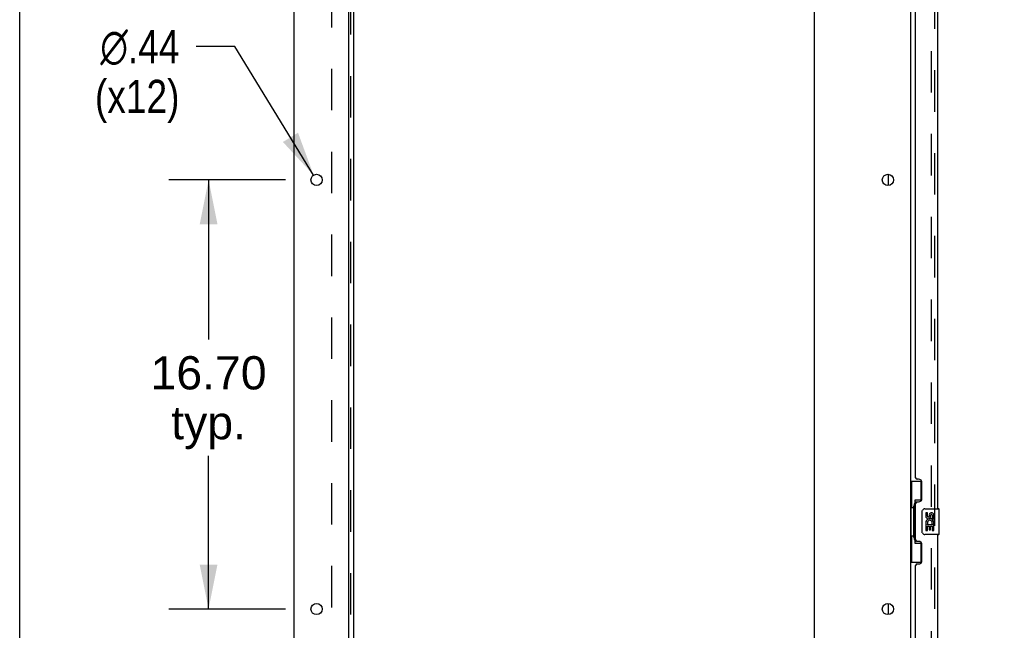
# Model space of a CAD drawing. Header units: inches. Extents: x 0 to 293, y 0 to 190.
# Tile 7 of 71: x 0 to 38, y 105 to 129. Entities that reach past the tile are written whole.
import ezdxf

# ---------------------------------------------------------------- set-up
doc = ezdxf.new("R2010")
doc.units = ezdxf.units.IN
doc.header["$LTSCALE"] = 16.12069
doc.header["$MEASUREMENT"] = 0
doc.linetypes.add('HIDDEN', pattern=[0.2, 0.1, -0.1])
doc.layers.get('0').update_dxf_attribs({"linetype": 'CONTINUOUS'})
for name, color, linetype in [('DEFAULT_2', 8, 'HIDDEN'), ('DIMENSIONS', 7, 'CONTINUOUS'), ('LEFTHAND_DOOR_ASSEMBLY', 7, 'CONTINUOUS'), ('RIGHTHAND_DOOR_ASSEMBLY', 7, 'CONTINUOUS'), ('SUBPANEL', 7, 'CONTINUOUS')]:
    doc.layers.add(name, color=color, linetype=linetype)
doc.styles.get("Standard").update_dxf_attribs({"font": 'arial.ttf'})
doc.styles.add('TEXTSTYLE_1', font='gdt', dxfattribs={"width": 0.8})
doc.dimstyles.new('DIMSTYLE_1', dxfattribs={"dimtxt": 1.293103, "dimasz": 1.724138, "dimexe": 0.09, "dimexo": 0.07, "dimgap": 0.0375, "dimtad": 0, "dimtih": 1, "dimtoh": 1, "dimzin": 4, "dimdsep": 46, "dimtxsty": 'Standard', "dimblk": '_FILLED', "dimblk1": '_FILLED', "dimblk2": '_FILLED', "dimcen": 0.09, "dimadec": 3, "dimazin": 1, "dimtfac": 1, "dimtdec": 3, "dimtofl": 0, "dimtmove": 0, "dimatfit": 3, "dimldrblk": '_FILLED', "dimfxl": 0, "dimtolj": 1, "dimtzin": 4, "dimarcsym": 0})
doc.dimstyles.new('DIMSTYLE_3', dxfattribs={"dimtxt": 1.293103, "dimasz": 1.724138, "dimexe": 0.09, "dimexo": 0.07, "dimgap": 0.09, "dimtad": 0, "dimtih": 1, "dimtoh": 1, "dimzin": 4, "dimdsep": 46, "dimtxsty": 'Standard', "dimblk": '_FILLED', "dimblk1": '_FILLED', "dimblk2": '_FILLED', "dimcen": 0.09, "dimadec": 3, "dimazin": 1, "dimtfac": 1, "dimtdec": 3, "dimtofl": 0, "dimtmove": 0, "dimatfit": 1, "dimldrblk": '_FILLED', "dimfxl": 0, "dimtolj": 1, "dimtzin": 4, "dimarcsym": 0})

# ---------------------------------------------------------------- blocks, each defined once
blk = doc.blocks.new('_FILLED')
at = {"color": 0, "linetype": 'ByBlock'}
blk.add_solid([(0, 0), (-1, 0.2), (-1, -0.2)], dxfattribs=at)
blk = doc.blocks.new('*D9')
at = {"layer": 'DIMENSIONS', "color": 2, "linetype": 'Continuous'}
for p, q in [((36.706, 137.509), (43.635, 137.509)), ((42.083, 137.509), (42.083, 99.357)), ((42.083, 57.009), (42.083, 94.831)), ((36.706, 57.009), (43.635, 57.009))]:
    blk.add_line(p, q, dxfattribs=at)
at = {"layer": 'DIMENSIONS', "color": 2, "linetype": 'Continuous', "xscale": 1.724137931, "yscale": 1.724137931, "zscale": 1.724137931}
for p, rotation in [((42.083, 137.509), 90), ((42.083, 57.009), 270)]:
    blk.add_blockref('_FILLED', p, dxfattribs=dict(at, rotation=rotation))
at = {"layer": 'DIMENSIONS', "color": 2, "linetype": 'Continuous', "insert": (42.083, 98.711), "char_height": 1.2931, "width": 6.61454, "attachment_point": 2, "line_spacing_factor": 0.9}
blk.add_mtext('80.50\\PDOORS', dxfattribs=at)
blk = doc.blocks.new('*D15')
at = {"layer": 'DIMENSIONS', "color": 2, "linetype": 'Continuous'}
for p, q in [((10.356, 122.309), (5.805, 122.309)), ((7.357, 122.309), (7.357, 116.096)), ((7.357, 105.609), (7.357, 111.57)), ((10.356, 105.609), (5.805, 105.609))]:
    blk.add_line(p, q, dxfattribs=at)
at = {"layer": 'DIMENSIONS', "color": 2, "linetype": 'Continuous', "xscale": 1.724137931, "yscale": 1.724137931, "zscale": 1.724137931}
for p, rotation in [((7.357, 122.309), 90), ((7.357, 105.609), 270)]:
    blk.add_blockref('_FILLED', p, dxfattribs=dict(at, rotation=rotation))
at = {"layer": 'DIMENSIONS', "color": 2, "linetype": 'Continuous', "insert": (7.357, 115.449), "char_height": 1.2931, "width": 4.51865, "attachment_point": 2, "line_spacing_factor": 0.9}
blk.add_mtext('16.70\\Ptyp.', dxfattribs=at)
blk = doc.blocks.new('*D16')
at = {"layer": 'DIMENSIONS', "color": 2, "linetype": 'Continuous'}
for p, q in [((8.378, 127.497), (6.869, 127.497)), ((11.448, 122.496), (8.378, 127.497))]:
    blk.add_line(p, q, dxfattribs=at)
at = {"layer": 'DIMENSIONS', "color": 2, "linetype": 'Continuous', "xscale": 1.724137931, "yscale": 1.724137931, "zscale": 1.724137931, "rotation": 301.5468625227}
blk.add_blockref('_FILLED', (11.448, 122.496), dxfattribs=at)
at = {"layer": 'DIMENSIONS', "color": 2, "linetype": 'Continuous', "insert": (6.223, 128.143), "char_height": 1.2931, "width": 4.23343, "attachment_point": 3, "line_spacing_factor": 0.9, "style": 'TEXTSTYLE_1'}
blk.add_mtext('{\\fgdt;n}\\fArial;.44\\P(x12)', dxfattribs=at)

msp = doc.modelspace()

# ---------------------------------------------------------------- linework, layer by layer
at = {"color": 7, "linetype": 'Continuous'}
for p, q in [((0, 0), (0, 189.655)), ((33.834, 122.092), (33.834, 122.527)), ((33.834, 105.392), (33.834, 105.827))]:
    msp.add_line(p, q, dxfattribs=at)
at = {"color": 3, "linetype": 'Continuous'}
for p, q in [((10.688, 54.363), (10.688, 140.155)), ((12.813, 56.384), (12.813, 136.759)), ((30.938, 136.759), (30.938, 56.384)), ((34.688, 136.811), (34.688, 57.707))]:
    msp.add_line(p, q, dxfattribs=at)
for centre in [(11.563, 122.309), (33.813, 122.309), (11.563, 105.609), (33.813, 105.609)]:
    msp.add_circle(centre, 0.219, dxfattribs=at)
at = {"layer": 'DEFAULT_2', "color": 8, "linetype": 'HIDDEN'}
msp.add_line((35.5, 136.994), (35.5, 57.525), dxfattribs=at)
at = {"layer": 'LEFTHAND_DOOR_ASSEMBLY', "color": 8, "linetype": 'HIDDEN'}
msp.add_line((35.642, 57.256), (35.642, 137.263), dxfattribs=at)
at = {"layer": 'LEFTHAND_DOOR_ASSEMBLY', "color": 3, "linetype": 'Continuous'}
for p, q in [((35.746, 132.009), (35.746, 109.509)), ((34.892, 110.717), (34.892, 130.802)), ((35.012, 110.657), (34.952, 110.657)), ((35.142, 109.907), (35.142, 110.527)), ((34.892, 108.302), (34.892, 109.717)), ((34.952, 109.777), (35.012, 109.777)), ((35.012, 108.242), (34.952, 108.242)), ((35.746, 108.509), (35.746, 86.009)), ((35.142, 107.492), (35.142, 108.112)), ((34.892, 87.217), (34.892, 107.302)), ((34.952, 107.362), (35.012, 107.362))]:
    msp.add_line(p, q, dxfattribs=at)
at = {"layer": 'LEFTHAND_DOOR_ASSEMBLY', "color": 7, "linetype": 'Continuous'}
for p, q in [((34.688, 110.584), (35.128, 110.584)), ((34.727, 110.584), (34.727, 109.559)), ((35.092, 110.584), (35.092, 109.804)), ((34.865, 109.849), (34.865, 108.169)), ((35.092, 109.849), (34.865, 109.849)), ((34.705, 109.559), (34.705, 108.459)), ((34.705, 109.559), (34.828, 109.559)), ((34.828, 109.589), (34.828, 109.61)), ((34.828, 108.459), (34.828, 109.559)), ((35.151, 108.609), (35.151, 109.409)), ((35.251, 109.509), (35.791, 109.509)), ((35.288, 109.355), (35.288, 109.219)), ((35.351, 109.355), (35.288, 109.355)), ((35.351, 109.219), (35.351, 109.355)), ((35.806, 108.524), (35.806, 109.494)), ((35.341, 108.894), (35.368, 108.913)), ((35.416, 109.281), (35.416, 109.212)), ((35.477, 109.219), (35.477, 109.261)), ((35.532, 108.93), (35.59, 108.905)), ((35.54, 109.261), (35.54, 109.124)), ((35.54, 109.124), (35.603, 109.124)), ((35.603, 109.124), (35.603, 109.261)), ((35.288, 108.894), (35.288, 108.663)), ((35.307, 108.894), (35.288, 108.894)), ((35.288, 108.663), (35.351, 108.663)), ((35.341, 108.894), (35.603, 108.894)), ((35.351, 108.663), (35.351, 108.831)), ((35.351, 108.831), (35.416, 108.831)), ((35.416, 108.831), (35.416, 108.695)), ((35.416, 108.695), (35.477, 108.695)), ((35.477, 108.695), (35.477, 108.831)), ((35.477, 108.831), (35.54, 108.831)), ((35.54, 108.831), (35.54, 108.663)), ((35.54, 108.663), (35.603, 108.663)), ((35.603, 108.663), (35.603, 108.894)), ((34.705, 108.459), (34.828, 108.459)), ((34.727, 108.459), (34.727, 107.434)), ((34.828, 108.408), (34.828, 108.429)), ((34.865, 108.169), (35.092, 108.169)), ((35.092, 108.214), (35.092, 107.434)), ((35.791, 108.509), (35.251, 108.509)), ((34.688, 107.434), (35.128, 107.434))]:
    msp.add_line(p, q, dxfattribs=at)
for points in [[(34.865, 109.825), (34.865, 109.822), (34.865, 109.818), (34.866, 109.814), (34.868, 109.81), (34.869, 109.805), (34.871, 109.8), (34.874, 109.795), (34.877, 109.789), (34.88, 109.782), (34.884, 109.775), (34.888, 109.768), (34.893, 109.76), (34.898, 109.752), (34.901, 109.748)], [(35.151, 109.409), (35.151, 109.415), (35.152, 109.422), (35.153, 109.428), (35.154, 109.434), (35.155, 109.44), (35.157, 109.445)], [(35.157, 108.573), (35.155, 108.579), (35.154, 108.585), (35.153, 108.591), (35.152, 108.597), (35.151, 108.603), (35.151, 108.609)], [(34.901, 108.27), (34.898, 108.267), (34.893, 108.258), (34.888, 108.25), (34.884, 108.243), (34.88, 108.236), (34.877, 108.23), (34.874, 108.224), (34.871, 108.218), (34.869, 108.213), (34.868, 108.208), (34.866, 108.204), (34.865, 108.2), (34.865, 108.196), (34.865, 108.193)]]:
    msp.add_lwpolyline(points, dxfattribs=at)
at = {"layer": 'LEFTHAND_DOOR_ASSEMBLY', "color": 3, "linetype": 'Continuous'}
for centre, radius, start, end in [((34.952, 110.717), 0.06, 180, 270), ((35.012, 110.527), 0.13, 0, 90), ((34.952, 109.717), 0.06, 90, 180), ((35.012, 109.907), 0.13, 270, 360), ((34.952, 108.302), 0.06, 180, 270), ((35.012, 108.112), 0.13, 0, 90), ((35.012, 107.492), 0.13, 270, 360), ((34.952, 107.302), 0.06, 90, 180)]:
    msp.add_arc(centre, radius, start, end, dxfattribs=at)
at = {"layer": 'LEFTHAND_DOOR_ASSEMBLY', "color": 7, "linetype": 'Continuous'}
for centre, radius, start, end in [((35.251, 109.409), 0.1, 90, 158.7946), ((35.508, 109.261), 0.0943, 68.6999, 167.4338), ((35.508, 109.261), 0.0314, 0, 180.0485), ((35.508, 109.261), 0.0943, 0, 68.6704), ((35.791, 109.494), 0.015, 0, 90), ((35.383, 109.219), 0.0943, 180, 360), ((35.442, 108.967), 0.154, 161.4199, 206.1963), ((35.446, 108.967), 0.157, 336.5966, 161.8791), ((35.383, 109.219), 0.0314, 180, 261.2295), ((35.446, 108.967), 0.0943, 336.5966, 215.1122), ((35.382, 109.224), 0.0362, 263.4285, 341.7628), ((35.251, 108.609), 0.1, 201.205, 270), ((35.446, 108.967), 0.157, 205.737, 207.8532), ((35.791, 108.524), 0.015, 270, 360)]:
    msp.add_arc(centre, radius, start, end, dxfattribs=at)
for centre, start_param, end_param in [((34.932, 109.6), 0.699287, 1.51401), ((34.932, 109.6), -4.655602, -3.84088), ((34.932, 108.419), 0.699287, 1.51401), ((34.932, 108.419), -4.655602, -3.84088)]:
    msp.add_ellipse(centre, major_axis=(0, 0.18), ratio=0.579493, start_param=start_param, end_param=end_param, dxfattribs=at)
at = {"layer": 'RIGHTHAND_DOOR_ASSEMBLY', "color": 8, "linetype": 'HIDDEN'}
msp.add_line((35.642, 57.256), (35.642, 137.263), dxfattribs=at)
at = {"layer": 'SUBPANEL', "color": 3, "linetype": 'Continuous'}
msp.add_line((13.017, 58.415), (13.017, 136.103), dxfattribs=at)
at = {"layer": 'SUBPANEL', "color": 8, "linetype": 'HIDDEN'}
for p, q in [((12.892, 60.255), (12.892, 134.263)), ((12.142, 129.853), (12.142, 64.665))]:
    msp.add_line(p, q, dxfattribs=at)

# ---------------------------------------------------------------- dimensions: what is measured, and where the dimension line sits
at = {"layer": 'DIMENSIONS', "color": 2, "linetype": 'Continuous'}
for base, p1, p2, text, picture, middle in [((42.083, 57.009), (36.636, 137.509), (36.636, 57.009), '<>\\PDOORS', '*D9', (42.083, 97.094)), ((7.357, 105.609), (10.426, 122.309), (10.426, 105.609), '<>\\Ptyp.', '*D15', (7.357, 113.833))]:
    dim = msp.add_linear_dim(base=base, p1=p1, p2=p2, angle=270, text=text, dimstyle='DIMSTYLE_1', dxfattribs=at)
    dim.commit()
    dim.dimension.update_dxf_attribs({"geometry": picture, "text_midpoint": middle, "dimtype": 160})
dim = msp.add_diameter_dim_2p(p1=(11.448, 122.496), p2=(11.677, 122.123), text='%%c<>\\P(x12)', dimstyle='DIMSTYLE_3', override={"dimpost": '<>'}, dxfattribs=at)
dim.commit()
dim.dimension.update_dxf_attribs({"geometry": '*D16', "text_midpoint": (4.106, 126.527), "dimtype": 163})

doc.saveas('drawing.dxf')
